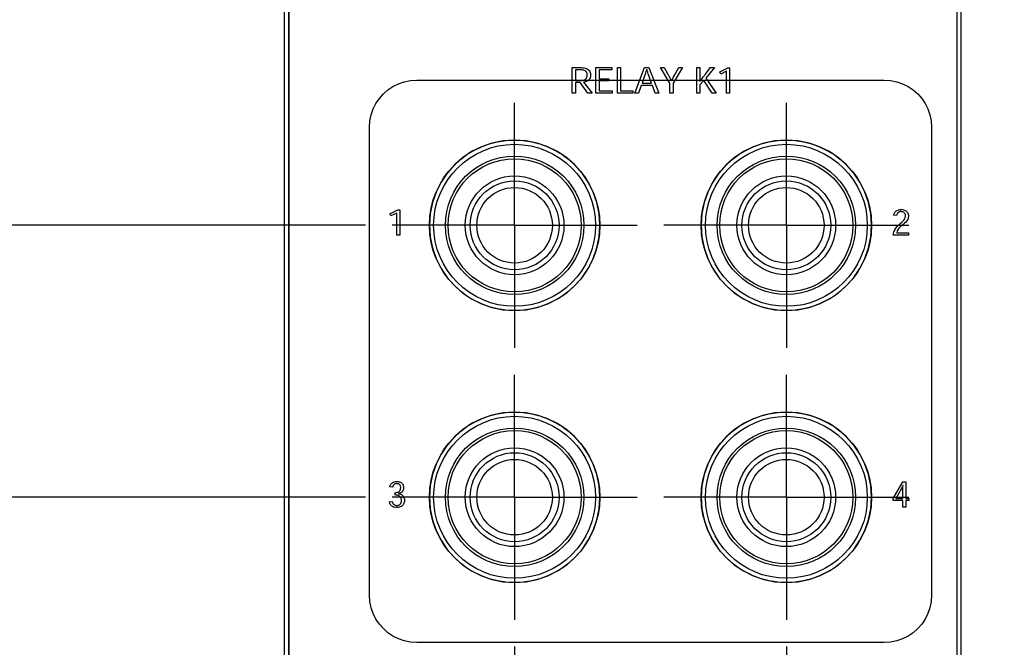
# Model space of a CAD drawing. Header units: inches. Extents: x 0.2 to 16.8, y 0.1 to 10.8.
# Tile 8 of 35: x 2.6 to 4.9, y 4.2 to 5.7. Entities that reach past the tile are written whole.
import ezdxf

# ---------------------------------------------------------------- set-up
doc = ezdxf.new("R2010")
doc.units = ezdxf.units.IN
doc.header["$LTSCALE"] = 0.935
doc.header["$MEASUREMENT"] = 0
doc.linetypes.add('CENTER', pattern=[0.6, 0.375, -0.075, 0.075, -0.075])
doc.layers.get('0').update_dxf_attribs({"linetype": 'CONTINUOUS'})
doc.layers.add('DEFAULT_1', color=7, linetype='CENTER')
doc.layers.add('DIMENSIONS', color=7, linetype='CONTINUOUS')
doc.styles.get("Standard").update_dxf_attribs({"font": 'txt', "width": 0.8})
doc.dimstyles.new('DIMSTYLE_2', dxfattribs={"dimtxt": 0.125, "dimasz": 0.18, "dimexe": 0.18, "dimexo": 0.0625, "dimgap": 0.09, "dimtad": 0, "dimtih": 1, "dimtoh": 1, "dimdec": 3, "dimzin": 4, "dimdsep": 46, "dimtxsty": 'STANDARD', "dimblk": '_FILLED', "dimblk1": '_FILLED', "dimblk2": '_FILLED', "dimcen": 0.09, "dimadec": 0, "dimazin": 0, "dimtp": 0.001, "dimtm": 0.001, "dimtfac": 1, "dimtdec": 3, "dimtofl": 0, "dimtmove": 0, "dimatfit": 3, "dimldrblk": '_FILLED', "dimfxl": 1, "dimtolj": 1, "dimtzin": 4, "dimarcsym": 0})

# ---------------------------------------------------------------- blocks, each defined once
blk = doc.blocks.new('*D8')
at = {"layer": 'DIMENSIONS', "color": 2, "linetype": 'CONTINUOUS'}
blk.add_line((3.363, 5.1771), (2.4855, 5.1771), dxfattribs=at)
at = {"layer": 'DIMENSIONS', "color": 2, "linetype": 'CONTINUOUS', "width": 0.8}
for s, p in [('[', (1.723, 5.1146)), (']', (2.323, 5.1146)), ('2X ', (0.798, 5.1146)), ('2.837', (1.098, 5.1146)), ('72.06', (1.823, 5.1146))]:
    blk.add_text(s, height=0.125, dxfattribs=at).set_placement(p)
blk = doc.blocks.new('_FILLED')
at = {"color": 0, "linetype": 'BYBLOCK'}
blk.add_solid([(0, 0), (-1, 0.174), (-1, -0.174)], dxfattribs=at)
blk = doc.blocks.new('*D9')
at = {"layer": 'DIMENSIONS', "color": 2, "linetype": 'CONTINUOUS'}
blk.add_line((3.363, 4.5391), (2.4855, 4.5391), dxfattribs=at)
at = {"layer": 'DIMENSIONS', "color": 2, "linetype": 'CONTINUOUS', "width": 0.8}
for s, p in [('2X ', (0.798, 4.4766)), ('3.475', (1.098, 4.4766)), ('[', (1.723, 4.4766)), ('88.27', (1.823, 4.4766)), (']', (2.323, 4.4766))]:
    blk.add_text(s, height=0.125, dxfattribs=at).set_placement(p)
blk = doc.blocks.new('*D10')
at = {"layer": 'DIMENSIONS', "color": 2, "linetype": 'CONTINUOUS'}
blk.add_line((3.2305, 3.1991), (2.4855, 3.1991), dxfattribs=at)
at = {"layer": 'DIMENSIONS', "color": 2, "linetype": 'CONTINUOUS', "width": 0.8}
for s, p in [('2X ', (0.798, 3.1366)), ('4.815', (1.098, 3.1366)), ('[', (1.723, 3.1366)), ('122.3', (1.823, 3.1366)), (']', (2.323, 3.1366))]:
    blk.add_text(s, height=0.125, dxfattribs=at).set_placement(p)
blk = doc.blocks.new('*D15')
at = {"layer": 'DIMENSIONS', "color": 2, "linetype": 'CONTINUOUS'}
blk.add_line((3.173, 3.0465), (3.173, 2.3066), dxfattribs=at)
at = {"layer": 'DIMENSIONS', "color": 2, "linetype": 'CONTINUOUS', "width": 0.8}
for s, p in [(']', (3.2355, 2.1441)), ('7.47', (3.2355, 1.7441)), ('[', (3.2355, 1.6441)), ('.294', (3.2355, 1.1191)), ('-', (3.2355, 1.0191))]:
    blk.add_text(s, height=0.125, rotation=90, dxfattribs=at).set_placement(p)
blk = doc.blocks.new('*D16')
at = {"layer": 'DIMENSIONS', "color": 2, "linetype": 'CONTINUOUS'}
blk.add_line((4.761, 3.0086), (4.761, 2.3066), dxfattribs=at)
at = {"layer": 'DIMENSIONS', "color": 2, "linetype": 'CONTINUOUS', "width": 0.8}
for s, p in [(']', (4.8235, 2.1441)), ('32.87', (4.8235, 1.6441)), ('[', (4.8235, 1.5441)), ('1.294', (4.8235, 0.9191))]:
    blk.add_text(s, height=0.125, rotation=90, dxfattribs=at).set_placement(p)
blk = doc.blocks.new('*D18')
at = {"layer": 'DIMENSIONS', "color": 2, "linetype": 'CONTINUOUS'}
blk.add_line((3.713, 4.1891), (3.713, 2.3066), dxfattribs=at)
at = {"layer": 'DIMENSIONS', "color": 2, "linetype": 'CONTINUOUS', "width": 0.8}
for s, p in [(']', (3.7755, 2.1441)), ('6.25', (3.7755, 1.7441)), ('[', (3.7755, 1.6441)), ('.246', (3.7755, 1.1191)), ('2X ', (3.7755, 0.8191))]:
    blk.add_text(s, height=0.125, rotation=90, dxfattribs=at).set_placement(p)
blk = doc.blocks.new('*D19')
at = {"layer": 'DIMENSIONS', "color": 2, "linetype": 'CONTINUOUS'}
blk.add_line((4.351, 4.1891), (4.351, 2.3066), dxfattribs=at)
at = {"layer": 'DIMENSIONS', "color": 2, "linetype": 'CONTINUOUS', "width": 0.8}
for s, p in [(']', (4.4135, 2.1441)), ('22.45', (4.4135, 1.6441)), ('[', (4.4135, 1.5441)), ('.884', (4.4135, 1.0191)), ('2X ', (4.4135, 0.7191))]:
    blk.add_text(s, height=0.125, rotation=90, dxfattribs=at).set_placement(p)

msp = doc.modelspace()

# ---------------------------------------------------------------- linework, layer by layer
at = {"color": 7, "linetype": 'CONTINUOUS'}
for p, q in [((3.173, 2.9941), (3.173, 8.1361)), ((4.761, 3.0711), (4.761, 8.1361)), ((3.183, 8.1061), (3.183, 4.0461)), ((3.1831, 4.0462), (3.1831, 8.1062)), ((4.751, 8.1062), (4.751, 3.1012)), ((4.751, 8.1061), (4.751, 3.1011)), ((3.8481, 5.487), (3.8481, 5.5472)), ((3.8481, 5.5472), (3.8668, 5.5472)), ((3.8668, 5.5472), (3.8702, 5.5471)), ((3.8702, 5.5471), (3.8735, 5.5468)), ((3.904, 5.487), (3.904, 5.5472)), ((3.904, 5.5472), (3.9409, 5.5472)), ((3.9409, 5.5472), (3.9409, 5.542)), ((3.9545, 5.487), (3.9545, 5.5472)), ((3.9545, 5.5472), (3.962, 5.5472)), ((3.962, 5.5472), (3.962, 5.4922)), ((3.995, 5.487), (4.0183, 5.5472)), ((4.0183, 5.5472), (4.0284, 5.5472)), ((4.0284, 5.5472), (4.0518, 5.487)), ((4.0555, 5.5472), (4.0642, 5.5472)), ((4.0774, 5.5108), (4.0555, 5.5472)), ((4.0642, 5.5472), (4.0726, 5.5319)), ((4.1071, 5.5472), (4.0852, 5.5108)), ((4.0886, 5.5294), (4.0985, 5.5472)), ((4.0985, 5.5472), (4.1071, 5.5472)), ((4.1406, 5.5472), (4.1482, 5.5472)), ((4.1406, 5.487), (4.1406, 5.5472)), ((4.1482, 5.5472), (4.1482, 5.5255)), ((4.1603, 5.5309), (4.173, 5.5472)), ((4.1822, 5.5472), (4.1618, 5.5221)), ((4.173, 5.5472), (4.1822, 5.5472)), ((3.8556, 5.542), (3.8556, 5.5169)), ((3.8663, 5.542), (3.8556, 5.542)), ((3.8694, 5.5419), (3.8663, 5.542)), ((3.8722, 5.5416), (3.8694, 5.5419)), ((3.8746, 5.5412), (3.8722, 5.5416)), ((3.8735, 5.5468), (3.8765, 5.5463)), ((3.8767, 5.5405), (3.8746, 5.5412)), ((3.8765, 5.5463), (3.8794, 5.5456)), ((3.8785, 5.5397), (3.8767, 5.5405)), ((3.88, 5.5387), (3.8785, 5.5397)), ((3.8794, 5.5456), (3.882, 5.5446)), ((3.8812, 5.5375), (3.88, 5.5387)), ((3.8822, 5.5362), (3.8812, 5.5375)), ((3.8819, 5.5228), (3.8827, 5.5243)), ((3.882, 5.5446), (3.8844, 5.5434)), ((3.8829, 5.5347), (3.8822, 5.5362)), ((3.8827, 5.5243), (3.8833, 5.5259)), ((3.8833, 5.5332), (3.8829, 5.5347)), ((3.8836, 5.5314), (3.8833, 5.5332)), ((3.8833, 5.5259), (3.8836, 5.5277)), ((3.8837, 5.5296), (3.8836, 5.5314)), ((3.8836, 5.5277), (3.8837, 5.5296)), ((3.8844, 5.5434), (3.8864, 5.5419)), ((3.8864, 5.5419), (3.8881, 5.5401)), ((3.8881, 5.5401), (3.8895, 5.538)), ((3.8895, 5.538), (3.8906, 5.5356)), ((3.8908, 5.5249), (3.8901, 5.5227)), ((3.8906, 5.5356), (3.8912, 5.5329)), ((3.8913, 5.5272), (3.8908, 5.5249)), ((3.8912, 5.5329), (3.8914, 5.5298)), ((3.8914, 5.5298), (3.8913, 5.5272)), ((3.9116, 5.542), (3.9116, 5.5209)), ((3.9409, 5.542), (3.9116, 5.542)), ((4.0183, 5.5277), (4.0123, 5.5106)), ((4.0196, 5.5315), (4.0183, 5.5277)), ((4.0205, 5.5341), (4.0196, 5.5315)), ((4.0213, 5.5368), (4.0205, 5.5341)), ((4.0222, 5.5395), (4.0213, 5.5368)), ((4.0226, 5.5409), (4.0222, 5.5395)), ((4.0231, 5.5423), (4.0226, 5.5409)), ((4.0236, 5.5423), (4.0231, 5.5423)), ((4.024, 5.5409), (4.0236, 5.5423)), ((4.0245, 5.5395), (4.024, 5.5409)), ((4.0249, 5.5381), (4.0245, 5.5395)), ((4.0254, 5.5368), (4.0249, 5.5381)), ((4.0258, 5.5354), (4.0254, 5.5368)), ((4.0267, 5.5328), (4.0258, 5.5354)), ((4.029, 5.5264), (4.0267, 5.5328)), ((4.0345, 5.5106), (4.029, 5.5264)), ((4.0726, 5.5319), (4.0733, 5.5306)), ((4.0733, 5.5306), (4.0776, 5.5228)), ((4.085, 5.5229), (4.0864, 5.5255)), ((4.0864, 5.5255), (4.0886, 5.5294)), ((4.1482, 5.5255), (4.1482, 5.5204)), ((4.1513, 5.5191), (4.1562, 5.5254)), ((4.1562, 5.5254), (4.1572, 5.5267)), ((4.1572, 5.5267), (4.1582, 5.5281)), ((4.1582, 5.5281), (4.1592, 5.5294)), ((4.1592, 5.5294), (4.1603, 5.5309)), ((4.1945, 5.5371), (4.2134, 5.5463)), ((4.197, 5.5319), (4.1945, 5.5371)), ((4.2108, 5.5384), (4.197, 5.5319)), ((4.2108, 5.487), (4.2108, 5.5384)), ((4.2134, 5.5463), (4.2178, 5.5463)), ((4.2178, 5.5463), (4.2178, 5.487)), ((3.4155, 5.4947), (3.4273, 5.5027)), ((3.4273, 5.5027), (3.4402, 5.5092)), ((3.4402, 5.5092), (3.4539, 5.5139)), ((3.4539, 5.5139), (3.4683, 5.5169)), ((3.4683, 5.5169), (3.4834, 5.5179)), ((3.4834, 5.5179), (4.5807, 5.5179)), ((3.8556, 5.5169), (3.8686, 5.5169)), ((3.8557, 5.5118), (3.8557, 5.487)), ((3.8669, 5.5118), (3.8557, 5.5118)), ((3.8852, 5.487), (3.8669, 5.5118)), ((3.8686, 5.5169), (3.871, 5.517)), ((3.871, 5.517), (3.8731, 5.5173)), ((3.8731, 5.5173), (3.875, 5.5178)), ((3.8769, 5.513), (3.8746, 5.5126)), ((3.8746, 5.5126), (3.8951, 5.487)), ((3.875, 5.5178), (3.8768, 5.5185)), ((3.8768, 5.5185), (3.8784, 5.5193)), ((3.8791, 5.5135), (3.8769, 5.513)), ((3.8784, 5.5193), (3.8798, 5.5203)), ((3.8812, 5.5143), (3.8791, 5.5135)), ((3.8798, 5.5203), (3.881, 5.5215)), ((3.881, 5.5215), (3.8819, 5.5228)), ((3.8832, 5.5152), (3.8812, 5.5143)), ((3.8849, 5.5163), (3.8832, 5.5152)), ((3.8865, 5.5176), (3.8849, 5.5163)), ((3.888, 5.5191), (3.8865, 5.5176)), ((3.8891, 5.5208), (3.888, 5.5191)), ((3.8901, 5.5227), (3.8891, 5.5208)), ((3.9116, 5.5209), (3.9342, 5.5209)), ((3.9116, 5.5157), (3.9116, 5.4922)), ((3.9342, 5.5157), (3.9116, 5.5157)), ((3.9342, 5.5209), (3.9342, 5.5157)), ((4.0101, 5.5053), (4.0036, 5.487)), ((4.0365, 5.5053), (4.0101, 5.5053)), ((4.0123, 5.5106), (4.0345, 5.5106)), ((4.0431, 5.487), (4.0365, 5.5053)), ((4.0774, 5.487), (4.0774, 5.5108)), ((4.0776, 5.5228), (4.079, 5.5202)), ((4.079, 5.5202), (4.0798, 5.5188)), ((4.0798, 5.5188), (4.0805, 5.5175)), ((4.0805, 5.5175), (4.0812, 5.5161)), ((4.0812, 5.5161), (4.0814, 5.5161)), ((4.0814, 5.5161), (4.0822, 5.5175)), ((4.0822, 5.5175), (4.0836, 5.5202)), ((4.0836, 5.5202), (4.085, 5.5229)), ((4.0852, 5.5108), (4.0852, 5.487)), ((4.1482, 5.5204), (4.1481, 5.5152)), ((4.1481, 5.5152), (4.1483, 5.5152)), ((4.1571, 5.5169), (4.1482, 5.5065)), ((4.1482, 5.5065), (4.1482, 5.487)), ((4.1483, 5.5152), (4.1493, 5.5165)), ((4.1493, 5.5165), (4.1503, 5.5178)), ((4.1503, 5.5178), (4.1513, 5.5191)), ((4.1766, 5.487), (4.1571, 5.5169)), ((4.1618, 5.5221), (4.1859, 5.487)), ((4.5807, 5.5179), (4.5957, 5.5169)), ((4.5957, 5.5169), (4.6102, 5.5139)), ((4.6102, 5.5139), (4.6239, 5.5092)), ((4.6239, 5.5092), (4.6367, 5.5027)), ((4.6367, 5.5027), (4.6485, 5.4947)), ((3.3955, 5.4747), (3.4049, 5.4854)), ((3.4049, 5.4854), (3.4155, 5.4947)), ((3.8557, 5.487), (3.8481, 5.487)), ((3.8951, 5.487), (3.8852, 5.487)), ((3.9417, 5.487), (3.904, 5.487)), ((3.9116, 5.4922), (3.9417, 5.4922)), ((3.9417, 5.4922), (3.9417, 5.487)), ((3.9909, 5.487), (3.9545, 5.487)), ((3.962, 5.4922), (3.9909, 5.4922)), ((3.9909, 5.4922), (3.9909, 5.487)), ((4.0036, 5.487), (3.995, 5.487)), ((4.0518, 5.487), (4.0431, 5.487)), ((4.0852, 5.487), (4.0774, 5.487)), ((4.1482, 5.487), (4.1406, 5.487)), ((4.1859, 5.487), (4.1766, 5.487)), ((4.2178, 5.487), (4.2108, 5.487)), ((4.6485, 5.4947), (4.6592, 5.4854)), ((4.6592, 5.4854), (4.6686, 5.4747)), ((3.381, 5.45), (3.3875, 5.4629)), ((3.3875, 5.4629), (3.3955, 5.4747)), ((4.6686, 5.4747), (4.6766, 5.4629)), ((4.6766, 5.4629), (4.683, 5.45)), ((3.3733, 5.4219), (3.3763, 5.4363)), ((3.3763, 5.4363), (3.381, 5.45)), ((4.683, 5.45), (4.6878, 5.4363)), ((4.6878, 5.4363), (4.6907, 5.4219)), ((3.3723, 5.4068), (3.3733, 5.4219)), ((4.6907, 5.4219), (4.6918, 5.4068)), ((3.3723, 4.3096), (3.3723, 5.4068)), ((4.6918, 5.4068), (4.6918, 4.3096)), ((3.6599, 5.37), (3.6352, 5.3615)), ((3.6859, 5.3754), (3.6599, 5.37)), ((3.7131, 5.3772), (3.6859, 5.3754)), ((3.7402, 5.3754), (3.7131, 5.3772)), ((3.7662, 5.37), (3.7402, 5.3754)), ((3.7909, 5.3615), (3.7662, 5.37)), ((4.2979, 5.37), (4.2732, 5.3615)), ((4.3239, 5.3754), (4.2979, 5.37)), ((4.3511, 5.3772), (4.3239, 5.3754)), ((4.3782, 5.3754), (4.3511, 5.3772)), ((4.4042, 5.37), (4.3782, 5.3754)), ((4.4289, 5.3615), (4.4042, 5.37)), ((3.6121, 5.3499), (3.5908, 5.3355)), ((3.6352, 5.3615), (3.6121, 5.3499)), ((3.814, 5.3499), (3.7909, 5.3615)), ((3.8353, 5.3355), (3.814, 5.3499)), ((4.2501, 5.3499), (4.2288, 5.3355)), ((4.2732, 5.3615), (4.2501, 5.3499)), ((4.452, 5.3499), (4.4289, 5.3615)), ((4.4732, 5.3355), (4.452, 5.3499)), ((3.5716, 5.3186), (3.5547, 5.2994)), ((3.5908, 5.3355), (3.5716, 5.3186)), ((3.8545, 5.3186), (3.8353, 5.3355)), ((3.8714, 5.2994), (3.8545, 5.3186)), ((4.2096, 5.3186), (4.1927, 5.2994)), ((4.2288, 5.3355), (4.2096, 5.3186)), ((4.4925, 5.3186), (4.4732, 5.3355)), ((4.5094, 5.2994), (4.4925, 5.3186)), ((3.5547, 5.2994), (3.5404, 5.2781)), ((3.8858, 5.2781), (3.8714, 5.2994)), ((4.1927, 5.2994), (4.1784, 5.2781)), ((4.5237, 5.2781), (4.5094, 5.2994)), ((3.5404, 5.2781), (3.5288, 5.255)), ((3.8973, 5.255), (3.8858, 5.2781)), ((4.1784, 5.2781), (4.1668, 5.255)), ((4.5353, 5.255), (4.5237, 5.2781)), ((3.5288, 5.255), (3.5202, 5.2303)), ((3.9059, 5.2303), (3.8973, 5.255)), ((4.1668, 5.255), (4.1582, 5.2303)), ((4.5439, 5.2303), (4.5353, 5.255)), ((3.5202, 5.2303), (3.5149, 5.2043)), ((3.9112, 5.2043), (3.9059, 5.2303)), ((4.1582, 5.2303), (4.1529, 5.2043)), ((4.5492, 5.2043), (4.5439, 5.2303)), ((3.4203, 5.2043), (3.4392, 5.2135)), ((3.4228, 5.1992), (3.4203, 5.2043)), ((3.4366, 5.2056), (3.4228, 5.1992)), ((3.4366, 5.1543), (3.4366, 5.2056)), ((3.4392, 5.2135), (3.4436, 5.2135)), ((3.4436, 5.2135), (3.4436, 5.1543)), ((3.5149, 5.2043), (3.5131, 5.1772)), ((3.9131, 5.1772), (3.9112, 5.2043)), ((4.1529, 5.2043), (4.151, 5.1772)), ((4.551, 5.1772), (4.5492, 5.2043)), ((4.6027, 5.2008), (4.6032, 5.2025)), ((4.6098, 5.2005), (4.6027, 5.2008)), ((4.6032, 5.2025), (4.6039, 5.2042)), ((4.6039, 5.2042), (4.6046, 5.2057)), ((4.6046, 5.2057), (4.6056, 5.2073)), ((4.6056, 5.2073), (4.6067, 5.2087)), ((4.6067, 5.2087), (4.608, 5.21)), ((4.608, 5.21), (4.6095, 5.2112)), ((4.6095, 5.2112), (4.6112, 5.2122)), ((4.6101, 5.2017), (4.6098, 5.2005)), ((4.6105, 5.2028), (4.6101, 5.2017)), ((4.6109, 5.2039), (4.6105, 5.2028)), ((4.6115, 5.2049), (4.6109, 5.2039)), ((4.6112, 5.2122), (4.6131, 5.213)), ((4.6122, 5.2058), (4.6115, 5.2049)), ((4.6129, 5.2067), (4.6122, 5.2058)), ((4.6138, 5.2074), (4.6129, 5.2067)), ((4.6131, 5.213), (4.6152, 5.2136)), ((4.6148, 5.2081), (4.6138, 5.2074)), ((4.6159, 5.2086), (4.6148, 5.2081)), ((4.6152, 5.2136), (4.6176, 5.214)), ((4.6171, 5.2089), (4.6159, 5.2086)), ((4.6184, 5.2092), (4.6171, 5.2089)), ((4.6176, 5.214), (4.6202, 5.2141)), ((4.6199, 5.2093), (4.6184, 5.2092)), ((4.622, 5.2091), (4.6199, 5.2093)), ((4.6202, 5.2141), (4.6231, 5.214)), ((4.6238, 5.2088), (4.622, 5.2091)), ((4.6231, 5.214), (4.6258, 5.2135)), ((4.6253, 5.2083), (4.6238, 5.2088)), ((4.6266, 5.2076), (4.6253, 5.2083)), ((4.6258, 5.2135), (4.6282, 5.2128)), ((4.6277, 5.2067), (4.6266, 5.2076)), ((4.6286, 5.2057), (4.6277, 5.2067)), ((4.6282, 5.2128), (4.6302, 5.2119)), ((4.6293, 5.2046), (4.6286, 5.2057)), ((4.6299, 5.2035), (4.6293, 5.2046)), ((4.6303, 5.2023), (4.6299, 5.2035)), ((4.6302, 5.2119), (4.632, 5.2107)), ((4.6305, 5.2011), (4.6303, 5.2023)), ((4.6307, 5.1998), (4.6305, 5.2011)), ((4.632, 5.2107), (4.6336, 5.2093)), ((4.6336, 5.2093), (4.6348, 5.2078)), ((4.6348, 5.2078), (4.6359, 5.2062)), ((4.6359, 5.2062), (4.6366, 5.2044)), ((4.6366, 5.2044), (4.6372, 5.2026)), ((4.6372, 5.2026), (4.6375, 5.2007)), ((4.6375, 5.2007), (4.6376, 5.1988)), ((4.6113, 5.1746), (4.6146, 5.178)), ((4.6146, 5.178), (4.618, 5.181)), ((4.618, 5.181), (4.6212, 5.1838)), ((4.6212, 5.1838), (4.6242, 5.1865)), ((4.6254, 5.1793), (4.6222, 5.1767)), ((4.6242, 5.1865), (4.6268, 5.1892)), ((4.6285, 5.1818), (4.6254, 5.1793)), ((4.6268, 5.1892), (4.6289, 5.1921)), ((4.6314, 5.1845), (4.6285, 5.1818)), ((4.6289, 5.1921), (4.6302, 5.1952)), ((4.6302, 5.1952), (4.6307, 5.1986)), ((4.6307, 5.1986), (4.6307, 5.1998)), ((4.6339, 5.1874), (4.6314, 5.1845)), ((4.6358, 5.1907), (4.6339, 5.1874)), ((4.6371, 5.1945), (4.6358, 5.1907)), ((4.6376, 5.1988), (4.6371, 5.1945)), ((3.4436, 5.1543), (3.4366, 5.1543)), ((3.5131, 5.1772), (3.5149, 5.15)), ((3.9112, 5.15), (3.9131, 5.1772)), ((4.151, 5.1772), (4.1529, 5.15)), ((4.5492, 5.15), (4.551, 5.1772)), ((4.6019, 5.1551), (4.6034, 5.1611)), ((4.6027, 5.1543), (4.6019, 5.1551)), ((4.6378, 5.1543), (4.6027, 5.1543)), ((4.6034, 5.1611), (4.6056, 5.1663)), ((4.6056, 5.1663), (4.6083, 5.1708)), ((4.6083, 5.1708), (4.6113, 5.1746)), ((4.6114, 5.1641), (4.61, 5.1597)), ((4.61, 5.1597), (4.6378, 5.1597)), ((4.6135, 5.1679), (4.6114, 5.1641)), ((4.6161, 5.1711), (4.6135, 5.1679)), ((4.619, 5.1741), (4.6161, 5.1711)), ((4.6222, 5.1767), (4.619, 5.1741)), ((4.6378, 5.1597), (4.6378, 5.1543)), ((3.5149, 5.15), (3.5202, 5.124)), ((3.9059, 5.124), (3.9112, 5.15)), ((4.1529, 5.15), (4.1582, 5.124)), ((4.5439, 5.124), (4.5492, 5.15)), ((3.5202, 5.124), (3.5288, 5.0993)), ((3.8973, 5.0993), (3.9059, 5.124)), ((4.1582, 5.124), (4.1668, 5.0993)), ((4.5353, 5.0993), (4.5439, 5.124)), ((3.5288, 5.0993), (3.5404, 5.0762)), ((3.8858, 5.0762), (3.8973, 5.0993)), ((4.1668, 5.0993), (4.1784, 5.0762)), ((4.5237, 5.0762), (4.5353, 5.0993)), ((3.5404, 5.0762), (3.5547, 5.055)), ((3.8714, 5.055), (3.8858, 5.0762)), ((4.1784, 5.0762), (4.1927, 5.055)), ((4.5094, 5.055), (4.5237, 5.0762)), ((3.5547, 5.055), (3.5716, 5.0358)), ((3.8545, 5.0358), (3.8714, 5.055)), ((4.1927, 5.055), (4.2096, 5.0358)), ((4.4925, 5.0358), (4.5094, 5.055)), ((3.5716, 5.0358), (3.5908, 5.0189)), ((3.5908, 5.0189), (3.6121, 5.0045)), ((3.814, 5.0045), (3.8353, 5.0189)), ((3.8353, 5.0189), (3.8545, 5.0358)), ((4.2096, 5.0358), (4.2288, 5.0189)), ((4.2288, 5.0189), (4.2501, 5.0045)), ((4.452, 5.0045), (4.4732, 5.0189)), ((4.4732, 5.0189), (4.4925, 5.0358)), ((3.6121, 5.0045), (3.6352, 4.9929)), ((3.6352, 4.9929), (3.6599, 4.9843)), ((3.7662, 4.9843), (3.7909, 4.9929)), ((3.7909, 4.9929), (3.814, 5.0045)), ((4.2501, 5.0045), (4.2732, 4.9929)), ((4.2732, 4.9929), (4.2979, 4.9843)), ((4.4042, 4.9843), (4.4289, 4.9929)), ((4.4289, 4.9929), (4.452, 5.0045)), ((3.6599, 4.9843), (3.6859, 4.979)), ((3.6859, 4.979), (3.7131, 4.9772)), ((3.7131, 4.9772), (3.7402, 4.979)), ((3.7402, 4.979), (3.7662, 4.9843)), ((4.2979, 4.9843), (4.3239, 4.979)), ((4.3239, 4.979), (4.3511, 4.9772)), ((4.3511, 4.9772), (4.3782, 4.979)), ((4.3782, 4.979), (4.4042, 4.9843)), ((3.7131, 4.7392), (3.6859, 4.7374)), ((3.7402, 4.7374), (3.7131, 4.7392)), ((4.3511, 4.7392), (4.3239, 4.7374)), ((4.3782, 4.7374), (4.3511, 4.7392)), ((3.6352, 4.7235), (3.6121, 4.7119)), ((3.6599, 4.7321), (3.6352, 4.7235)), ((3.6859, 4.7374), (3.6599, 4.7321)), ((3.7662, 4.7321), (3.7402, 4.7374)), ((3.7909, 4.7235), (3.7662, 4.7321)), ((3.814, 4.7119), (3.7909, 4.7235)), ((4.2732, 4.7235), (4.2501, 4.7119)), ((4.2979, 4.7321), (4.2732, 4.7235)), ((4.3239, 4.7374), (4.2979, 4.7321)), ((4.4042, 4.7321), (4.3782, 4.7374)), ((4.4289, 4.7235), (4.4042, 4.7321)), ((4.452, 4.7119), (4.4289, 4.7235)), ((3.5908, 4.6975), (3.5716, 4.6806)), ((3.6121, 4.7119), (3.5908, 4.6975)), ((3.8353, 4.6975), (3.814, 4.7119)), ((3.8545, 4.6806), (3.8353, 4.6975)), ((4.2288, 4.6975), (4.2096, 4.6806)), ((4.2501, 4.7119), (4.2288, 4.6975)), ((4.4732, 4.6975), (4.452, 4.7119)), ((4.4925, 4.6806), (4.4732, 4.6975)), ((3.5716, 4.6806), (3.5547, 4.6614)), ((3.8714, 4.6614), (3.8545, 4.6806)), ((4.2096, 4.6806), (4.1927, 4.6614)), ((4.5094, 4.6614), (4.4925, 4.6806)), ((3.5547, 4.6614), (3.5404, 4.6401)), ((3.8858, 4.6401), (3.8714, 4.6614)), ((4.1927, 4.6614), (4.1784, 4.6401)), ((4.5237, 4.6401), (4.5094, 4.6614)), ((3.5404, 4.6401), (3.5288, 4.617)), ((3.8973, 4.617), (3.8858, 4.6401)), ((4.1784, 4.6401), (4.1668, 4.617)), ((4.5353, 4.617), (4.5237, 4.6401)), ((3.5288, 4.617), (3.5202, 4.5924)), ((3.9059, 4.5924), (3.8973, 4.617)), ((4.1668, 4.617), (4.1582, 4.5924)), ((4.5439, 4.5924), (4.5353, 4.617)), ((3.5202, 4.5924), (3.5149, 4.5663)), ((3.9112, 4.5663), (3.9059, 4.5924)), ((4.1582, 4.5924), (4.1529, 4.5663)), ((4.5492, 4.5663), (4.5439, 4.5924)), ((3.4202, 4.5635), (3.4205, 4.5651)), ((3.427, 4.563), (3.4202, 4.5635)), ((3.4205, 4.5651), (3.4209, 4.5667)), ((3.4209, 4.5667), (3.4216, 4.5683)), ((3.4216, 4.5683), (3.4224, 4.5697)), ((3.4224, 4.5697), (3.4235, 4.571)), ((3.4235, 4.571), (3.4247, 4.5723)), ((3.4247, 4.5723), (3.4261, 4.5734)), ((3.4261, 4.5734), (3.4277, 4.5743)), ((3.4272, 4.5641), (3.427, 4.563)), ((3.4274, 4.5651), (3.4272, 4.5641)), ((3.4278, 4.566), (3.4274, 4.5651)), ((3.4277, 4.5743), (3.4295, 4.575)), ((3.4282, 4.567), (3.4278, 4.566)), ((3.4288, 4.5679), (3.4282, 4.567)), ((3.4295, 4.5687), (3.4288, 4.5679)), ((3.4295, 4.575), (3.4316, 4.5756)), ((3.4303, 4.5694), (3.4295, 4.5687)), ((3.4312, 4.57), (3.4303, 4.5694)), ((3.4323, 4.5705), (3.4312, 4.57)), ((3.4316, 4.5756), (3.4338, 4.576)), ((3.4335, 4.5709), (3.4323, 4.5705)), ((3.4349, 4.5711), (3.4335, 4.5709)), ((3.4338, 4.576), (3.4363, 4.5761)), ((3.4365, 4.5712), (3.4349, 4.5711)), ((3.4363, 4.5761), (3.4387, 4.576)), ((3.438, 4.5711), (3.4365, 4.5712)), ((3.4395, 4.5709), (3.438, 4.5711)), ((3.4387, 4.576), (3.441, 4.5756)), ((3.4407, 4.5705), (3.4395, 4.5709)), ((3.4418, 4.5699), (3.4407, 4.5705)), ((3.441, 4.5756), (3.443, 4.5751)), ((3.4417, 4.5529), (3.4428, 4.5539)), ((3.4427, 4.5692), (3.4418, 4.5699)), ((3.4435, 4.5684), (3.4427, 4.5692)), ((3.4428, 4.5539), (3.4437, 4.555)), ((3.443, 4.5751), (3.4449, 4.5744)), ((3.4442, 4.5675), (3.4435, 4.5684)), ((3.4437, 4.555), (3.4444, 4.5562)), ((3.4447, 4.5665), (3.4442, 4.5675)), ((3.4444, 4.5562), (3.445, 4.5574)), ((3.4451, 4.5654), (3.4447, 4.5665)), ((3.4449, 4.5744), (3.4466, 4.5735)), ((3.445, 4.5574), (3.4453, 4.5588)), ((3.4454, 4.5642), (3.4451, 4.5654)), ((3.4453, 4.5588), (3.4455, 4.5602)), ((3.4456, 4.563), (3.4454, 4.5642)), ((3.4455, 4.5602), (3.4456, 4.5617)), ((3.4456, 4.5617), (3.4456, 4.563)), ((3.4466, 4.5735), (3.4481, 4.5724)), ((3.4481, 4.5724), (3.4493, 4.5711)), ((3.4493, 4.5711), (3.4504, 4.5696)), ((3.4503, 4.5539), (3.4494, 4.5526)), ((3.451, 4.5553), (3.4503, 4.5539)), ((3.4504, 4.5696), (3.4512, 4.568)), ((3.4516, 4.5569), (3.451, 4.5553)), ((3.4512, 4.568), (3.4518, 4.5662)), ((3.452, 4.5585), (3.4516, 4.5569)), ((3.4518, 4.5662), (3.4522, 4.5642)), ((3.4522, 4.5603), (3.452, 4.5585)), ((3.4522, 4.5642), (3.4523, 4.5621)), ((3.4523, 4.5621), (3.4522, 4.5603)), ((3.5149, 4.5663), (3.5131, 4.5392)), ((3.9131, 4.5392), (3.9112, 4.5663)), ((4.1529, 4.5663), (4.151, 4.5392)), ((4.551, 4.5392), (4.5492, 4.5663)), ((4.6015, 4.5362), (4.6244, 4.5756)), ((4.6178, 4.5538), (4.6172, 4.5526)), ((4.6203, 4.5586), (4.6178, 4.5538)), ((4.6221, 4.5622), (4.6203, 4.5586)), ((4.6233, 4.5645), (4.6221, 4.5622)), ((4.6245, 4.5669), (4.6233, 4.5645)), ((4.6244, 4.5756), (4.6313, 4.5756)), ((4.6248, 4.5669), (4.6245, 4.5669)), ((4.6246, 4.557), (4.6247, 4.562)), ((4.6246, 4.5366), (4.6246, 4.557)), ((4.6247, 4.5657), (4.6248, 4.5669)), ((4.6247, 4.562), (4.6247, 4.5657)), ((4.6313, 4.5756), (4.6313, 4.5366)), ((3.4325, 4.5498), (3.4348, 4.5501)), ((3.4325, 4.5448), (3.4325, 4.5498)), ((3.435, 4.5445), (3.4325, 4.5448)), ((3.4348, 4.5501), (3.4369, 4.5506)), ((3.4373, 4.5441), (3.435, 4.5445)), ((3.4369, 4.5506), (3.4387, 4.5512)), ((3.4393, 4.5436), (3.4373, 4.5441)), ((3.4387, 4.5512), (3.4403, 4.552)), ((3.4411, 4.5428), (3.4393, 4.5436)), ((3.4403, 4.552), (3.4417, 4.5529)), ((3.4423, 4.5482), (3.4403, 4.5477)), ((3.4403, 4.5477), (3.4403, 4.5476)), ((3.4403, 4.5476), (3.4422, 4.5473)), ((3.4426, 4.542), (3.4411, 4.5428)), ((3.4422, 4.5473), (3.4441, 4.5469)), ((3.444, 4.5488), (3.4423, 4.5482)), ((3.444, 4.541), (3.4426, 4.542)), ((3.4456, 4.5495), (3.444, 4.5488)), ((3.4451, 4.5398), (3.444, 4.541)), ((3.4441, 4.5469), (3.4458, 4.5463)), ((3.446, 4.5385), (3.4451, 4.5398)), ((3.4471, 4.5504), (3.4456, 4.5495)), ((3.4458, 4.5463), (3.4474, 4.5455)), ((3.4466, 4.537), (3.446, 4.5385)), ((3.4471, 4.5353), (3.4466, 4.537)), ((3.4483, 4.5514), (3.4471, 4.5504)), ((3.4474, 4.5336), (3.4471, 4.5353)), ((3.4474, 4.5455), (3.4489, 4.5445)), ((3.4475, 4.5316), (3.4474, 4.5336)), ((3.4474, 4.5301), (3.4475, 4.5316)), ((3.4494, 4.5526), (3.4483, 4.5514)), ((3.4489, 4.5445), (3.4502, 4.5434)), ((3.4502, 4.5434), (3.4514, 4.542)), ((3.4514, 4.542), (3.4524, 4.5404)), ((3.4524, 4.5404), (3.4532, 4.5386)), ((3.4532, 4.5386), (3.4538, 4.5366)), ((3.4538, 4.5366), (3.4542, 4.5344)), ((3.4542, 4.5344), (3.4544, 4.532)), ((3.4544, 4.532), (3.4542, 4.5295)), ((3.5131, 4.5392), (3.5149, 4.5121)), ((3.9112, 4.5121), (3.9131, 4.5392)), ((4.151, 4.5392), (4.1529, 4.5121)), ((4.5492, 4.5121), (4.551, 4.5392)), ((4.6015, 4.5317), (4.6015, 4.5362)), ((4.6246, 4.5317), (4.6015, 4.5317)), ((4.6172, 4.5526), (4.6081, 4.5366)), ((4.6081, 4.5366), (4.6246, 4.5366)), ((4.6246, 4.5163), (4.6246, 4.5317)), ((4.6313, 4.5366), (4.6381, 4.5366)), ((4.6381, 4.5317), (4.6313, 4.5317)), ((4.6313, 4.5317), (4.6313, 4.5163)), ((4.6381, 4.5366), (4.6381, 4.5317)), ((3.4188, 4.5287), (3.4259, 4.5292)), ((3.4192, 4.5269), (3.4188, 4.5287)), ((3.4198, 4.5252), (3.4192, 4.5269)), ((3.4205, 4.5236), (3.4198, 4.5252)), ((3.4214, 4.522), (3.4205, 4.5236)), ((3.4225, 4.5206), (3.4214, 4.522)), ((3.4238, 4.5193), (3.4225, 4.5206)), ((3.4253, 4.5181), (3.4238, 4.5193)), ((3.4271, 4.5171), (3.4253, 4.5181)), ((3.4259, 4.5292), (3.4261, 4.5281)), ((3.4261, 4.5281), (3.4265, 4.5269)), ((3.4265, 4.5269), (3.427, 4.5258)), ((3.427, 4.5258), (3.4275, 4.5248)), ((3.4291, 4.5163), (3.4271, 4.5171)), ((3.4275, 4.5248), (3.4282, 4.5238)), ((3.4282, 4.5238), (3.429, 4.5229)), ((3.429, 4.5229), (3.4299, 4.5221)), ((3.4314, 4.5157), (3.4291, 4.5163)), ((3.4299, 4.5221), (3.4309, 4.5214)), ((3.4309, 4.5214), (3.4321, 4.5209)), ((3.4339, 4.5153), (3.4314, 4.5157)), ((3.4321, 4.5209), (3.4335, 4.5204)), ((3.4335, 4.5204), (3.4349, 4.5202)), ((3.4367, 4.5152), (3.4339, 4.5153)), ((3.4349, 4.5202), (3.4366, 4.5201)), ((3.4366, 4.5201), (3.4384, 4.5202)), ((3.4395, 4.5154), (3.4367, 4.5152)), ((3.4384, 4.5202), (3.44, 4.5205)), ((3.442, 4.5157), (3.4395, 4.5154)), ((3.44, 4.5205), (3.4415, 4.521)), ((3.4415, 4.521), (3.4428, 4.5217)), ((3.4444, 4.5164), (3.442, 4.5157)), ((3.4428, 4.5217), (3.4439, 4.5225)), ((3.4439, 4.5225), (3.4449, 4.5235)), ((3.4465, 4.5173), (3.4444, 4.5164)), ((3.4449, 4.5235), (3.4457, 4.5246)), ((3.4457, 4.5246), (3.4463, 4.5259)), ((3.4463, 4.5259), (3.4469, 4.5272)), ((3.4483, 4.5184), (3.4465, 4.5173)), ((3.4469, 4.5272), (3.4472, 4.5286)), ((3.4472, 4.5286), (3.4474, 4.5301)), ((3.4499, 4.5197), (3.4483, 4.5184)), ((3.4513, 4.5213), (3.4499, 4.5197)), ((3.4524, 4.523), (3.4513, 4.5213)), ((3.4532, 4.525), (3.4524, 4.523)), ((3.4539, 4.5271), (3.4532, 4.525)), ((3.4542, 4.5295), (3.4539, 4.5271)), ((3.5149, 4.5121), (3.5202, 4.486)), ((3.9059, 4.486), (3.9112, 4.5121)), ((4.1529, 4.5121), (4.1582, 4.486)), ((4.5439, 4.486), (4.5492, 4.5121)), ((4.6313, 4.5163), (4.6246, 4.5163)), ((3.5202, 4.486), (3.5288, 4.4613)), ((3.8973, 4.4613), (3.9059, 4.486)), ((4.1582, 4.486), (4.1668, 4.4613)), ((4.5353, 4.4613), (4.5439, 4.486)), ((3.5288, 4.4613), (3.5404, 4.4383)), ((3.8858, 4.4383), (3.8973, 4.4613)), ((4.1668, 4.4613), (4.1784, 4.4383)), ((4.5237, 4.4383), (4.5353, 4.4613)), ((3.5404, 4.4383), (3.5547, 4.417)), ((3.8714, 4.417), (3.8858, 4.4383)), ((4.1784, 4.4383), (4.1927, 4.417)), ((4.5094, 4.417), (4.5237, 4.4383)), ((3.5547, 4.417), (3.5716, 4.3978)), ((3.8545, 4.3978), (3.8714, 4.417)), ((4.1927, 4.417), (4.2096, 4.3978)), ((4.4925, 4.3978), (4.5094, 4.417)), ((3.5716, 4.3978), (3.5908, 4.3809)), ((3.8353, 4.3809), (3.8545, 4.3978)), ((4.2096, 4.3978), (4.2288, 4.3809)), ((4.4732, 4.3809), (4.4925, 4.3978)), ((3.5908, 4.3809), (3.6121, 4.3665)), ((3.814, 4.3665), (3.8353, 4.3809)), ((4.2288, 4.3809), (4.2501, 4.3665)), ((4.452, 4.3665), (4.4732, 4.3809)), ((3.6121, 4.3665), (3.6352, 4.3549)), ((3.6352, 4.3549), (3.6599, 4.3463)), ((3.6599, 4.3463), (3.6859, 4.341)), ((3.7402, 4.341), (3.7662, 4.3463)), ((3.7662, 4.3463), (3.7909, 4.3549)), ((3.7909, 4.3549), (3.814, 4.3665)), ((4.2501, 4.3665), (4.2732, 4.3549)), ((4.2732, 4.3549), (4.2979, 4.3463)), ((4.2979, 4.3463), (4.3239, 4.341)), ((4.3782, 4.341), (4.4042, 4.3463)), ((4.4042, 4.3463), (4.4289, 4.3549)), ((4.4289, 4.3549), (4.452, 4.3665)), ((3.6859, 4.341), (3.7131, 4.3392)), ((3.7131, 4.3392), (3.7402, 4.341)), ((4.3239, 4.341), (4.3511, 4.3392)), ((4.3511, 4.3392), (4.3782, 4.341)), ((3.3733, 4.2945), (3.3723, 4.3096)), ((4.6918, 4.3096), (4.6907, 4.2945)), ((3.3763, 4.28), (3.3733, 4.2945)), ((3.381, 4.2663), (3.3763, 4.28)), ((4.6878, 4.28), (4.683, 4.2663)), ((4.6907, 4.2945), (4.6878, 4.28)), ((3.3875, 4.2535), (3.381, 4.2663)), ((3.3955, 4.2417), (3.3875, 4.2535)), ((4.6766, 4.2535), (4.6686, 4.2417)), ((4.683, 4.2663), (4.6766, 4.2535)), ((3.4049, 4.231), (3.3955, 4.2417)), ((3.4155, 4.2216), (3.4049, 4.231)), ((4.6592, 4.231), (4.6485, 4.2216)), ((4.6686, 4.2417), (4.6592, 4.231)), ((3.4273, 4.2136), (3.4155, 4.2216)), ((3.4402, 4.2072), (3.4273, 4.2136)), ((3.4539, 4.2024), (3.4402, 4.2072)), ((4.6239, 4.2072), (4.6102, 4.2024)), ((4.6367, 4.2136), (4.6239, 4.2072)), ((4.6485, 4.2216), (4.6367, 4.2136)), ((3.4683, 4.1995), (3.4539, 4.2024)), ((3.4834, 4.1985), (3.4683, 4.1995)), ((4.5807, 4.1985), (3.4834, 4.1985)), ((4.5957, 4.1995), (4.5807, 4.1985)), ((4.6102, 4.2024), (4.5957, 4.1995))]:
    msp.add_line(p, q, dxfattribs=at)
for centre, radius in [((3.713, 5.1771), 0.2), ((3.713, 5.1771), 0.19), ((4.351, 5.1771), 0.2), ((4.351, 5.1771), 0.19), ((3.713, 5.1771), 0.1625), ((4.351, 5.1771), 0.1625), ((3.713, 5.1771), 0.1562), ((4.3508, 5.1771), 0.1562), ((3.713, 5.1771), 0.1158), ((4.3508, 5.1771), 0.1158), ((3.713, 5.1771), 0.1043), ((4.3508, 5.1771), 0.1043), ((3.713, 5.1771), 0.0886), ((4.3508, 5.1771), 0.0886), ((3.713, 4.5391), 0.2), ((4.351, 4.5391), 0.2), ((3.713, 4.5391), 0.19), ((4.351, 4.5391), 0.19), ((3.713, 4.5391), 0.1625), ((3.713, 4.5393), 0.1562), ((4.351, 4.5391), 0.1625), ((4.3508, 4.5393), 0.1562), ((3.713, 4.5393), 0.1158), ((4.3508, 4.5393), 0.1158), ((3.713, 4.5393), 0.1043), ((3.713, 4.5393), 0.0886), ((4.3508, 4.5393), 0.1043), ((4.3508, 4.5393), 0.0886)]:
    msp.add_circle(centre, radius, dxfattribs=at)
at = {"layer": 'DEFAULT_1', "color": 7, "linetype": 'CENTER'}
for p, q in [((3.713, 5.1771), (3.713, 5.4646)), ((4.351, 5.1771), (4.351, 5.4646)), ((3.713, 5.1771), (3.4255, 5.1771)), ((3.713, 5.1771), (4.0005, 5.1771)), ((3.713, 5.1771), (3.713, 4.8896)), ((4.351, 5.1771), (4.0635, 5.1771)), ((4.351, 5.1771), (4.6385, 5.1771)), ((4.351, 5.1771), (4.351, 4.8896)), ((3.713, 4.5391), (3.713, 4.8266)), ((4.351, 4.5391), (4.351, 4.8266)), ((3.713, 4.5391), (3.4255, 4.5391)), ((3.713, 4.5391), (4.0005, 4.5391)), ((3.713, 4.5391), (3.713, 4.2516)), ((4.351, 4.5391), (4.0635, 4.5391)), ((4.351, 4.5391), (4.6385, 4.5391)), ((4.351, 4.5391), (4.351, 4.2516))]:
    msp.add_line(p, q, dxfattribs=at)

# ---------------------------------------------------------------- dimensions: what is measured, and where the dimension line sits
at = {"layer": 'DIMENSIONS', "color": 2, "linetype": 'CONTINUOUS'}
for feature_location, offset, dtype, origin, text, picture, middle in [((3.363, 5.1771), (-0.8775, 0), 0, (3.2235, 8.0141), '2X <>', '*D8', (1.6105, 5.1771)), ((3.363, 4.5391), (-0.8775, 0), 0, (3.2235, 8.0141), '2X <>', '*D9', (1.6105, 4.5391)), ((3.2305, 3.1991), (-0.745, 0), 0, (3.2235, 8.0141), '2X <>', '*D10', (1.6105, 3.1991)), ((3.173, 3.0465), (0, -0.7399), 1, (3.467, 8.0141), '-<>', '*D15', (3.173, 1.6316)), ((3.713, 4.1891), (0, -1.8825), 1, (3.467, 8.0141), '2X <>', '*D18', (3.713, 1.5316)), ((4.351, 4.1891), (0, -1.8825), 1, (3.467, 8.0141), '2X <>', '*D19', (4.351, 1.4816))]:
    dim = msp.add_ordinate_dim(feature_location=feature_location, offset=offset, dtype=dtype, origin=origin, text=text, dimstyle='DIMSTYLE_2', dxfattribs=at)
    dim.commit()
    dim.dimension.update_dxf_attribs({"geometry": picture, "text_midpoint": middle})
dim = msp.add_ordinate_dim(feature_location=(4.761, 3.0086), offset=(0, -0.702), dtype=1, origin=(3.467, 8.0141), dimstyle='DIMSTYLE_2', dxfattribs=at)
dim.commit()
dim.dimension.update_dxf_attribs({"geometry": '*D16', "text_midpoint": (4.761, 1.5816)})

doc.saveas('drawing.dxf')
